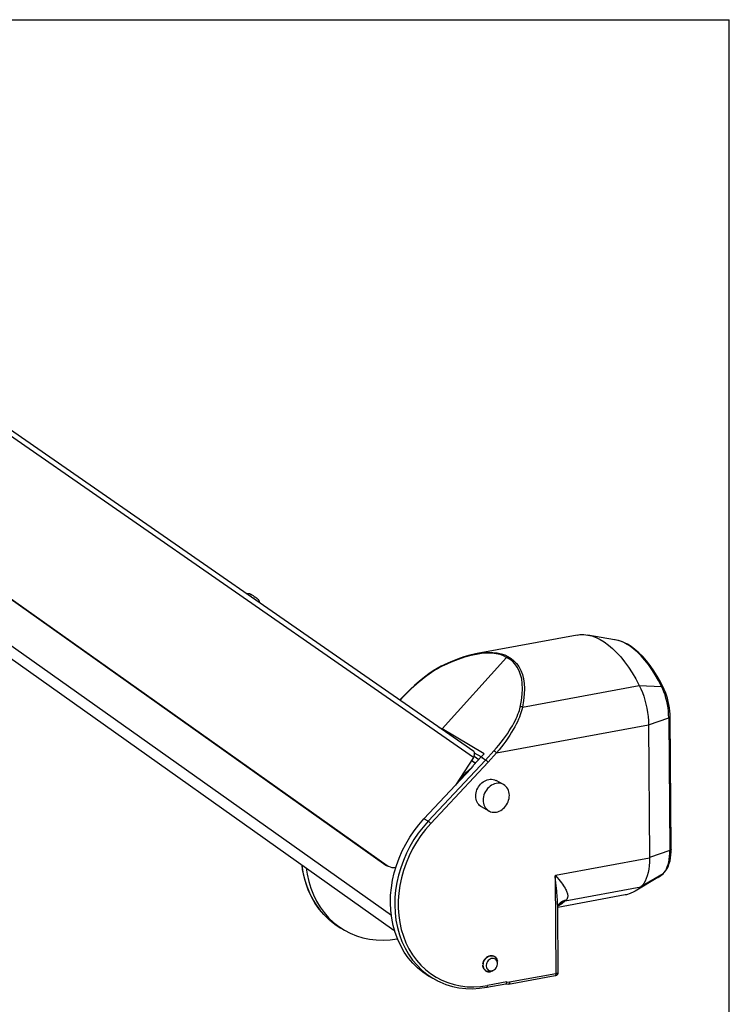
# Model space of a CAD drawing. Header units: inches. Extents: x 0 to 113, y 0 to 73.
# Tile 12 of 12: x 97 to 113, y 50 to 73. Entities that reach past the tile are written whole.
import ezdxf

# ---------------------------------------------------------------- set-up
doc = ezdxf.new("R2010")
doc.units = ezdxf.units.IN
doc.header["$LTSCALE"] = 6.233333
doc.header["$MEASUREMENT"] = 0
doc.layers.get('0').update_dxf_attribs({"linetype": 'CONTINUOUS'})

msp = doc.modelspace()

# ---------------------------------------------------------------- linework, layer by layer
at = {"color": 7, "linetype": 'Continuous'}
for p, q in [((0, 73.333), (113.333, 73.333)), ((113.333, 0), (113.333, 73.333)), ((87.434, 64.67), (105.438, 51.911)), ((105.379, 52.254), (87.771, 64.732)), ((102.091, 59.799), (102.079, 59.806)), ((102.104, 59.792), (102.091, 59.799)), ((102.117, 59.783), (102.104, 59.792)), ((102.131, 59.774), (102.117, 59.783)), ((102.145, 59.765), (102.131, 59.774)), ((102.159, 59.756), (102.145, 59.765)), ((102.172, 59.748), (102.159, 59.756)), ((102.184, 59.739), (102.172, 59.748)), ((102.197, 59.73), (102.187, 59.737)), ((109.75, 58.856), (107.4, 58.421)), ((110.632, 58.746), (110.003, 58.856)), ((110.644, 58.744), (110.632, 58.746)), ((110.908, 58.647), (110.923, 58.643)), ((110.924, 58.643), (110.908, 58.647)), ((110.996, 58.593), (110.908, 58.647)), ((110.923, 58.643), (110.933, 58.639)), ((110.935, 58.638), (110.924, 58.643)), ((110.933, 58.639), (110.933, 58.639)), ((110.935, 58.638), (110.935, 58.638)), ((108.089, 58.33), (106.572, 56.647)), ((106.788, 58.218), (106.615, 58.142)), ((106.624, 58.158), (106.624, 58.158)), ((108.462, 57.161), (111.212, 57.67)), ((111.212, 57.67), (111.738, 57.647)), ((111.767, 57.583), (111.738, 57.647)), ((111.779, 57.626), (111.779, 57.626)), ((105.585, 57.335), (105.574, 57.323)), ((105.582, 57.318), (105.595, 57.332)), ((105.686, 57.443), (105.585, 57.335)), ((111.431, 56.744), (111.907, 56.911)), ((111.907, 56.911), (111.932, 53.79)), ((111.963, 53.815), (111.938, 56.936)), ((106.486, 56.69), (106.572, 56.647)), ((107.562, 56.064), (106.572, 56.647)), ((107.854, 56.082), (111.431, 56.744)), ((107.494, 55.988), (107.338, 56.074)), ((107.495, 55.989), (107.562, 56.064)), ((107.792, 56.135), (107.594, 55.915)), ((107.854, 56.082), (107.656, 55.863)), ((107.594, 55.915), (106.243, 54.473)), ((107.656, 55.863), (106.304, 54.419)), ((107.308, 55.973), (106.889, 55.325)), ((107.354, 55.837), (107.261, 55.901)), ((107.264, 55.905), (107.357, 55.841)), ((107.314, 55.794), (107.495, 55.989)), ((107.325, 56.006), (107.438, 55.928)), ((107.495, 55.989), (107.521, 55.975)), ((107.521, 55.956), (107.51, 55.962)), ((107.521, 55.975), (107.521, 55.956)), ((107.594, 55.915), (107.521, 55.956)), ((106.143, 54.528), (107.253, 55.713)), ((107.21, 55.687), (107.259, 55.72)), ((108.016, 55.338), (107.842, 55.433)), ((107.677, 54.715), (107.502, 54.811)), ((106.243, 54.473), (106.143, 54.528)), ((111.932, 53.79), (111.456, 53.623)), ((111.456, 53.606), (109.241, 53.196)), ((109.233, 53.169), (109.253, 50.887)), ((111.654, 53.151), (111.119, 52.83)), ((111.773, 53.24), (111.25, 52.928)), ((111.654, 53.151), (111.701, 53.182)), ((111.701, 53.182), (111.773, 53.24)), ((111.754, 53.222), (111.786, 53.25)), ((111.773, 53.24), (111.802, 53.27)), ((111.786, 53.25), (111.773, 53.24)), ((111.786, 53.25), (111.786, 53.25)), ((109.469, 52.598), (111.25, 52.928)), ((110.882, 52.74), (109.295, 52.446)), ((109.469, 52.598), (109.392, 52.535)), ((109.306, 50.909), (109.294, 52.458)), ((109.294, 52.454), (109.294, 52.454)), ((109.325, 52.528), (109.328, 52.532)), ((109.328, 52.533), (109.332, 52.537)), ((109.328, 52.533), (109.328, 52.533)), ((104.139, 51.998), (104.271, 51.912)), ((104.175, 51.968), (104.271, 51.912)), ((105.417, 51.92), (105.391, 51.936)), ((105.455, 51.9), (105.417, 51.92)), ((105.454, 51.902), (105.438, 51.911)), ((105.512, 51.71), (105.52, 51.712)), ((107.571, 51.216), (107.554, 51.186)), ((107.831, 51.269), (107.846, 51.25)), ((107.846, 51.25), (107.858, 51.229)), ((107.858, 51.229), (107.867, 51.205)), ((107.867, 51.205), (107.873, 51.18)), ((107.542, 51.154), (107.535, 51.121)), ((107.536, 51.056), (107.544, 51.027)), ((107.554, 51.186), (107.542, 51.154)), ((107.544, 51.027), (107.557, 51)), ((107.557, 50.999), (107.575, 50.976)), ((107.575, 50.976), (107.596, 50.957)), ((107.641, 50.991), (107.659, 50.974)), ((107.798, 50.979), (107.805, 50.985)), ((107.875, 51.147), (107.875, 51.155)), ((106.353, 50.781), (106.463, 50.72)), ((106.463, 50.72), (106.364, 50.771)), ((107.596, 50.957), (107.61, 50.949)), ((107.619, 50.944), (107.609, 50.949)), ((107.639, 50.937), (107.62, 50.944)), ((107.661, 50.933), (107.639, 50.937)), ((107.683, 50.932), (107.661, 50.933)), ((107.705, 50.935), (107.683, 50.932)), ((107.728, 50.941), (107.705, 50.935)), ((107.75, 50.95), (107.728, 50.941)), ((108.136, 50.642), (109.233, 50.845)), ((109.253, 50.887), (108.161, 50.685)), ((107.621, 50.567), (108.072, 50.651)), ((108.098, 50.694), (107.639, 50.609)), ((108.072, 50.65), (108.132, 50.641)), ((108.098, 50.694), (108.161, 50.685)), ((108.136, 50.642), (108.135, 50.642))]:
    msp.add_line(p, q, dxfattribs=at)
at = {"color": 6, "linetype": 'Continuous'}
for p, q in [((107.318, 56.113), (89.808, 68.267)), ((107.308, 55.973), (89.841, 68.098)), ((88.689, 65.179), (105.251, 53.443)), ((105.275, 53.429), (88.691, 65.181)), ((102.01, 59.835), (102.023, 59.832)), ((102.023, 59.832), (102.034, 59.829)), ((102.077, 59.808), (102.079, 59.806)), ((102.088, 59.801), (102.091, 59.799)), ((102.102, 59.793), (102.104, 59.792)), ((102.131, 59.774), (102.133, 59.773)), ((102.169, 59.75), (102.172, 59.748)), ((102.184, 59.739), (102.187, 59.737)), ((102.196, 59.731), (102.204, 59.725)), ((102.207, 59.723), (102.211, 59.72)), ((102.211, 59.72), (102.217, 59.715)), ((102.217, 59.715), (102.223, 59.711)), ((102.223, 59.711), (102.228, 59.707)), ((102.263, 59.652), (102.266, 59.64)), ((102.266, 59.64), (102.268, 59.625)), ((102.268, 59.625), (102.268, 59.618)), ((107.317, 56.113), (107.314, 56.115)), ((107.325, 56.106), (107.317, 56.113)), ((107.308, 55.973), (107.32, 55.996)), ((105.251, 53.443), (105.253, 53.441)), ((105.253, 53.441), (105.251, 53.443)), ((105.253, 53.441), (105.275, 53.428)), ((105.275, 53.429), (105.278, 53.428)), ((105.302, 53.413), (105.278, 53.428)), ((105.315, 53.406), (105.302, 53.413))]:
    msp.add_line(p, q, dxfattribs=at)
for points in [[(101.963, 59.83), (101.964, 59.831), (101.98, 59.834), (101.996, 59.836), (102.01, 59.835)], [(102.034, 59.829), (102.043, 59.826), (102.051, 59.822), (102.059, 59.818), (102.067, 59.813), (102.077, 59.808)], [(102.145, 59.765), (102.151, 59.762), (102.169, 59.75)], [(102.228, 59.707), (102.233, 59.702), (102.238, 59.697)], [(102.238, 59.697), (102.243, 59.691), (102.249, 59.684), (102.254, 59.674), (102.26, 59.663), (102.263, 59.652)], [(107.32, 55.996), (107.33, 56.017), (107.336, 56.039), (107.338, 56.059), (107.337, 56.078), (107.333, 56.094), (107.325, 56.106)], [(105.481, 53.383), (105.44, 53.379), (105.397, 53.382), (105.354, 53.391), (105.315, 53.406)]]:
    msp.add_lwpolyline(points, dxfattribs=at)
at = {"color": 7, "linetype": 'Continuous'}
for points in [[(102.079, 59.806), (102.069, 59.812), (102.061, 59.816), (102.057, 59.818), (102.055, 59.817), (102.058, 59.814), (102.063, 59.81)], [(102.213, 59.718), (102.207, 59.723), (102.197, 59.73)], [(102.208, 59.717), (102.21, 59.716), (102.215, 59.713), (102.217, 59.713), (102.217, 59.714), (102.213, 59.718)], [(109.75, 58.856), (109.812, 58.865), (109.905, 58.867), (110.003, 58.856)], [(110.003, 58.856), (110.097, 58.834), (110.195, 58.799), (110.293, 58.751)], [(110.293, 58.751), (110.391, 58.692), (110.488, 58.621), (110.585, 58.538), (110.681, 58.444), (110.776, 58.339), (110.868, 58.224), (110.959, 58.099), (111.046, 57.965), (111.131, 57.822), (111.212, 57.67)], [(110.908, 58.647), (110.815, 58.692), (110.721, 58.725), (110.632, 58.746)], [(110.933, 58.639), (110.868, 58.671), (110.792, 58.702), (110.718, 58.726)], [(111.779, 57.626), (111.713, 57.753), (111.636, 57.889), (111.555, 58.017), (111.471, 58.137), (111.384, 58.247), (111.295, 58.348), (111.204, 58.438), (111.112, 58.518), (111.019, 58.586), (110.935, 58.638)], [(107.403, 58.422), (107.357, 58.413), (107.225, 58.382), (107.083, 58.34), (106.933, 58.288), (106.774, 58.225), (106.624, 58.158)], [(107.503, 58.419), (107.378, 58.401), (107.246, 58.372), (107.103, 58.332), (106.951, 58.281), (106.788, 58.218)], [(107.402, 58.422), (107.527, 58.44), (107.651, 58.45), (107.768, 58.448), (107.872, 58.436), (107.965, 58.415), (108.049, 58.386), (108.122, 58.35)], [(108.089, 58.33), (108.017, 58.367), (107.936, 58.395), (107.844, 58.415), (107.741, 58.427), (107.626, 58.428), (107.503, 58.419)], [(111.738, 57.647), (111.664, 57.787), (111.588, 57.92), (111.509, 58.045), (111.427, 58.16), (111.344, 58.267), (111.258, 58.364), (111.172, 58.45), (111.084, 58.527), (110.996, 58.593)], [(106.624, 58.158), (106.549, 58.121), (106.456, 58.069), (106.362, 58.011), (106.262, 57.944), (106.154, 57.864), (106.041, 57.774), (105.922, 57.671), (105.803, 57.56), (105.686, 57.443)], [(106.615, 58.142), (106.616, 58.147), (106.618, 58.152), (106.62, 58.155), (106.623, 58.158), (106.624, 58.158)], [(108.089, 58.33), (108.094, 58.335), (108.099, 58.339), (108.105, 58.343), (108.11, 58.346), (108.116, 58.348), (108.122, 58.35)], [(108.412, 57.162), (108.441, 57.318), (108.458, 57.461), (108.464, 57.593), (108.459, 57.713), (108.445, 57.822), (108.42, 57.921), (108.385, 58.016), (108.339, 58.102), (108.286, 58.175), (108.226, 58.237), (108.161, 58.289), (108.089, 58.33)], [(108.122, 58.35), (108.196, 58.306), (108.264, 58.252), (108.326, 58.188), (108.38, 58.113), (108.427, 58.025), (108.463, 57.928), (108.489, 57.826), (108.504, 57.716), (108.51, 57.595), (108.505, 57.462), (108.489, 57.318), (108.462, 57.161)], [(106.615, 58.142), (106.572, 58.121), (106.526, 58.097), (106.479, 58.071), (106.429, 58.042), (106.378, 58.01), (106.324, 57.975), (106.269, 57.937), (106.212, 57.896), (106.153, 57.852), (106.093, 57.805), (106.031, 57.754), (105.969, 57.701), (105.906, 57.645), (105.843, 57.586), (105.78, 57.525), (105.717, 57.463), (105.656, 57.398), (105.595, 57.332)], [(111.212, 57.67), (111.251, 57.59), (111.286, 57.505), (111.318, 57.416), (111.347, 57.323), (111.371, 57.228), (111.392, 57.132), (111.408, 57.034), (111.42, 56.936), (111.428, 56.839), (111.431, 56.744)], [(111.779, 57.626), (111.777, 57.63), (111.771, 57.636), (111.762, 57.642), (111.751, 57.645), (111.738, 57.647)], [(111.907, 56.911), (111.905, 56.987), (111.899, 57.064), (111.89, 57.141), (111.877, 57.219), (111.861, 57.296), (111.842, 57.371), (111.82, 57.445), (111.795, 57.516), (111.767, 57.583)], [(111.938, 56.936), (111.937, 56.992), (111.932, 57.067), (111.923, 57.143), (111.911, 57.219), (111.896, 57.294), (111.877, 57.367), (111.855, 57.44), (111.83, 57.509), (111.803, 57.576), (111.779, 57.626)], [(105.585, 57.335), (105.587, 57.335), (105.59, 57.335), (105.595, 57.332)], [(107.792, 56.135), (107.851, 56.201), (107.908, 56.268), (107.962, 56.336), (108.014, 56.403), (108.062, 56.469), (108.108, 56.534), (108.151, 56.598), (108.19, 56.661), (108.226, 56.721), (108.259, 56.78), (108.289, 56.836), (108.315, 56.89), (108.338, 56.941), (108.358, 56.99), (108.375, 57.037), (108.39, 57.081), (108.402, 57.123), (108.412, 57.162)], [(108.462, 57.161), (108.453, 57.119), (108.442, 57.075), (108.428, 57.028), (108.411, 56.979), (108.392, 56.927), (108.369, 56.873), (108.344, 56.816), (108.315, 56.757), (108.283, 56.695), (108.248, 56.632), (108.209, 56.567), (108.167, 56.5), (108.122, 56.431), (108.074, 56.362), (108.023, 56.292), (107.969, 56.222), (107.913, 56.152), (107.854, 56.082)], [(108.462, 57.161), (108.453, 57.163), (108.445, 57.165), (108.436, 57.165), (108.427, 57.165), (108.419, 57.164), (108.412, 57.162)], [(111.907, 56.911), (111.918, 56.916), (111.927, 56.921), (111.934, 56.926), (111.937, 56.932), (111.938, 56.936)], [(111.431, 56.744), (111.456, 53.62), (111.456, 53.617), (111.456, 53.614), (111.456, 53.611), (111.456, 53.609), (111.456, 53.606)], [(107.854, 56.082), (107.847, 56.09), (107.839, 56.097), (107.831, 56.105), (107.822, 56.113), (107.814, 56.119), (107.806, 56.126), (107.798, 56.131), (107.792, 56.135)], [(107.656, 55.863), (107.649, 55.87), (107.641, 55.878), (107.633, 55.886), (107.624, 55.893), (107.616, 55.9), (107.608, 55.906), (107.6, 55.912), (107.594, 55.915)], [(107.035, 55.481), (107.049, 55.505), (107.096, 55.573), (107.15, 55.633), (107.21, 55.687)], [(107.364, 55.065), (107.366, 55.103), (107.371, 55.141), (107.38, 55.18), (107.393, 55.217), (107.41, 55.253), (107.429, 55.287), (107.452, 55.319), (107.478, 55.349), (107.506, 55.376), (107.536, 55.4), (107.567, 55.42), (107.6, 55.437), (107.634, 55.45), (107.669, 55.458)], [(108.016, 55.338), (107.988, 55.351), (107.954, 55.361), (107.919, 55.367), (107.882, 55.367), (107.845, 55.363), (107.808, 55.354), (107.772, 55.34), (107.737, 55.322), (107.703, 55.299), (107.671, 55.272), (107.642, 55.242), (107.616, 55.209), (107.593, 55.172), (107.573, 55.134), (107.558, 55.094), (107.547, 55.052), (107.541, 55.011), (107.539, 54.969)], [(107.669, 55.458), (107.704, 55.463), (107.738, 55.463), (107.772, 55.458), (107.804, 55.45), (107.834, 55.437), (107.842, 55.433)], [(108.155, 55.084), (108.152, 55.124), (108.145, 55.163), (108.134, 55.2), (108.118, 55.234), (108.099, 55.265), (108.075, 55.293), (108.049, 55.316), (108.02, 55.336), (108.016, 55.338)], [(107.502, 54.811), (107.482, 54.823), (107.456, 54.844), (107.433, 54.867), (107.413, 54.894), (107.396, 54.924), (107.382, 54.957), (107.372, 54.991), (107.366, 55.027), (107.364, 55.065)], [(107.539, 54.969), (107.541, 54.932), (107.547, 54.896), (107.557, 54.861), (107.571, 54.829), (107.587, 54.799), (107.608, 54.772), (107.631, 54.748), (107.657, 54.728), (107.677, 54.715)], [(107.85, 54.69), (107.884, 54.699), (107.918, 54.711), (107.951, 54.728), (107.983, 54.748), (108.013, 54.772), (108.041, 54.799), (108.067, 54.829), (108.089, 54.861), (108.109, 54.896), (108.125, 54.932), (108.138, 54.969), (108.148, 55.007), (108.153, 55.045), (108.155, 55.084)], [(107.677, 54.715), (107.685, 54.711), (107.715, 54.699), (107.747, 54.69), (107.781, 54.686), (107.815, 54.686), (107.85, 54.69)], [(105.446, 53.262), (105.497, 53.436), (105.559, 53.607), (105.632, 53.775), (105.716, 53.938), (105.809, 54.096), (105.912, 54.248), (106.023, 54.391), (106.143, 54.528)], [(106.243, 54.473), (106.123, 54.337), (106.012, 54.193), (105.909, 54.042), (105.816, 53.884), (105.733, 53.721), (105.66, 53.554), (105.597, 53.382), (105.546, 53.208), (105.506, 53.032), (105.478, 52.856), (105.462, 52.68), (105.457, 52.505)], [(106.304, 54.419), (106.297, 54.427), (106.289, 54.434), (106.281, 54.442), (106.273, 54.45), (106.265, 54.457), (106.257, 54.463), (106.249, 54.469), (106.243, 54.473)], [(106.304, 54.419), (106.183, 54.282), (106.071, 54.136), (105.969, 53.983), (105.876, 53.824), (105.793, 53.658)], [(111.786, 53.25), (111.81, 53.273), (111.842, 53.313), (111.871, 53.361), (111.898, 53.416), (111.919, 53.478), (111.937, 53.543), (111.949, 53.611), (111.958, 53.682), (111.962, 53.756), (111.963, 53.815)], [(111.802, 53.27), (111.828, 53.307), (111.852, 53.351), (111.873, 53.4), (111.891, 53.454), (111.906, 53.514), (111.918, 53.577), (111.926, 53.645), (111.931, 53.716), (111.932, 53.79)], [(111.963, 53.815), (111.962, 53.811), (111.959, 53.805), (111.952, 53.8), (111.944, 53.794), (111.932, 53.79)], [(105.793, 53.658), (105.722, 53.489), (105.661, 53.316), (105.613, 53.141), (105.576, 52.963), (105.551, 52.785), (105.539, 52.608), (105.539, 52.432), (105.551, 52.259), (105.576, 52.09), (105.612, 51.925), (105.661, 51.767), (105.721, 51.615), (105.792, 51.471), (105.875, 51.335), (105.967, 51.208), (106.069, 51.091), (106.181, 50.985), (106.301, 50.89), (106.429, 50.806), (106.564, 50.735), (106.705, 50.677), (106.852, 50.632), (107.004, 50.6), (107.16, 50.582), (107.318, 50.577), (107.478, 50.586), (107.639, 50.609)], [(111.456, 53.606), (111.453, 53.515), (111.447, 53.428), (111.436, 53.345), (111.421, 53.266), (111.401, 53.193), (111.378, 53.126), (111.351, 53.066), (111.321, 53.012), (111.287, 52.966), (111.25, 52.928)], [(103.269, 53.448), (103.295, 53.28), (103.333, 53.111), (103.384, 52.949), (103.447, 52.793), (103.522, 52.645), (103.607, 52.505), (103.703, 52.375), (103.809, 52.256), (103.925, 52.147), (104.049, 52.05), (104.175, 51.968)], [(104.175, 51.968), (104.156, 51.979), (104.024, 52.068), (103.9, 52.169), (103.785, 52.283), (103.68, 52.407), (103.585, 52.542), (103.502, 52.687), (103.43, 52.84), (103.371, 53.001), (103.324, 53.169), (103.289, 53.343), (103.278, 53.442)], [(103.373, 53.374), (103.394, 53.229), (103.432, 53.06), (103.482, 52.898), (103.544, 52.742), (103.617, 52.594), (103.701, 52.455), (103.796, 52.324), (103.901, 52.204), (104.016, 52.095), (104.139, 51.998)], [(105.356, 52.558), (105.361, 52.733), (105.377, 52.909), (105.406, 53.086), (105.446, 53.262)], [(109.233, 53.169), (109.233, 53.172), (109.233, 53.175), (109.233, 53.178), (109.233, 53.18), (109.234, 53.183), (109.234, 53.186), (109.234, 53.188), (109.235, 53.19), (109.236, 53.192), (109.237, 53.194), (109.239, 53.195), (109.241, 53.196)], [(109.294, 52.458), (109.293, 52.492), (109.292, 52.527), (109.291, 52.564), (109.289, 52.603), (109.287, 52.644), (109.284, 52.688), (109.28, 52.735), (109.276, 52.785), (109.271, 52.839), (109.266, 52.897), (109.259, 52.959), (109.251, 53.025), (109.243, 53.095), (109.233, 53.169)], [(109.241, 53.196), (109.28, 53.15), (109.316, 53.107), (109.349, 53.065), (109.379, 53.026), (109.406, 52.991), (109.429, 52.958), (109.449, 52.928), (109.466, 52.9), (109.48, 52.874), (109.493, 52.85), (109.503, 52.828), (109.512, 52.807), (109.519, 52.787), (109.524, 52.769), (109.527, 52.751), (109.529, 52.735), (109.53, 52.72), (109.529, 52.705), (109.527, 52.69), (109.524, 52.676), (109.519, 52.663), (109.513, 52.65), (109.506, 52.639), (109.498, 52.629)], [(111.654, 53.151), (111.673, 53.163), (111.714, 53.191), (111.754, 53.222)], [(111.119, 52.83), (111.087, 52.813), (111.001, 52.773), (110.912, 52.746), (110.882, 52.74)], [(111.25, 52.928), (111.171, 52.864), (111.119, 52.83)], [(109.328, 52.532), (109.359, 52.555), (109.393, 52.574), (109.43, 52.588), (109.469, 52.598)], [(109.332, 52.537), (109.359, 52.563), (109.389, 52.586), (109.423, 52.604), (109.459, 52.619), (109.498, 52.629)], [(109.498, 52.629), (109.493, 52.623), (109.488, 52.618), (109.483, 52.613), (109.478, 52.608), (109.474, 52.603), (109.469, 52.598)], [(105.467, 51.854), (105.42, 52.022), (105.386, 52.196), (105.365, 52.375), (105.356, 52.558)], [(105.457, 52.505), (105.465, 52.323), (105.486, 52.145), (105.521, 51.971), (105.568, 51.803), (105.627, 51.642), (105.699, 51.489), (105.782, 51.344), (105.876, 51.209), (105.982, 51.085), (106.097, 50.971), (106.221, 50.87), (106.353, 50.781)], [(109.294, 52.455), (109.294, 52.456), (109.294, 52.461), (109.296, 52.468), (109.298, 52.477), (109.301, 52.486), (109.305, 52.497), (109.31, 52.507), (109.317, 52.517), (109.323, 52.527), (109.328, 52.533)], [(109.392, 52.535), (109.311, 52.484), (109.298, 52.478)], [(104.271, 51.912), (104.409, 51.839), (104.553, 51.78), (104.704, 51.733), (104.86, 51.7), (105.02, 51.682), (105.182, 51.677), (105.346, 51.687), (105.512, 51.71)], [(105.391, 51.936), (105.352, 51.97), (105.348, 51.975)], [(106.364, 50.771), (106.252, 50.832), (106.12, 50.921), (105.996, 51.023), (105.881, 51.136), (105.776, 51.261), (105.682, 51.395), (105.599, 51.54), (105.527, 51.693), (105.467, 51.854)], [(107.534, 51.117), (107.539, 51.144), (107.547, 51.171), (107.559, 51.196), (107.573, 51.22), (107.59, 51.242), (107.61, 51.262), (107.631, 51.278), (107.653, 51.292), (107.677, 51.302), (107.701, 51.309), (107.726, 51.311), (107.75, 51.31), (107.773, 51.305), (107.794, 51.297), (107.798, 51.295)], [(107.798, 51.295), (107.787, 51.3), (107.759, 51.309), (107.73, 51.311), (107.701, 51.308), (107.671, 51.3), (107.642, 51.286), (107.616, 51.267), (107.591, 51.243), (107.571, 51.216)], [(107.859, 51.189), (107.844, 51.21), (107.826, 51.227), (107.804, 51.238), (107.781, 51.245), (107.755, 51.246), (107.73, 51.242), (107.704, 51.231), (107.68, 51.216), (107.659, 51.197), (107.64, 51.173)], [(107.798, 51.295), (107.814, 51.284), (107.831, 51.269)], [(107.875, 51.155), (107.872, 51.187), (107.864, 51.217), (107.85, 51.244), (107.833, 51.267), (107.811, 51.286), (107.798, 51.295)], [(107.609, 50.949), (107.601, 50.954), (107.584, 50.967), (107.569, 50.983), (107.556, 51.001), (107.546, 51.021), (107.539, 51.043), (107.534, 51.066), (107.532, 51.09)], [(107.535, 51.121), (107.533, 51.088), (107.536, 51.056)], [(107.64, 51.173), (107.626, 51.146), (107.616, 51.119), (107.612, 51.09), (107.612, 51.062), (107.617, 51.036), (107.627, 51.012), (107.641, 50.991)], [(107.659, 50.974), (107.681, 50.963), (107.705, 50.956), (107.73, 50.955)], [(107.73, 50.955), (107.756, 50.96), (107.781, 50.97), (107.798, 50.979)], [(107.805, 50.985), (107.826, 51.004), (107.845, 51.028)], [(107.845, 51.028), (107.859, 51.055), (107.869, 51.082), (107.874, 51.111), (107.874, 51.12)], [(107.874, 51.12), (107.874, 51.139), (107.868, 51.165), (107.859, 51.189)], [(107.61, 50.949), (107.621, 50.943), (107.648, 50.935), (107.677, 50.932), (107.707, 50.935), (107.737, 50.944)], [(107.737, 50.944), (107.765, 50.958), (107.775, 50.964)], [(109.233, 50.845), (109.235, 50.845), (109.241, 50.846), (109.246, 50.848), (109.251, 50.849), (109.255, 50.85), (109.259, 50.851), (109.263, 50.852), (109.267, 50.853), (109.271, 50.855), (109.276, 50.857), (109.281, 50.861), (109.286, 50.865), (109.291, 50.869), (109.295, 50.875), (109.299, 50.881), (109.302, 50.888), (109.304, 50.895), (109.306, 50.903), (109.306, 50.909)], [(109.253, 50.887), (109.252, 50.879), (109.251, 50.871), (109.249, 50.863), (109.247, 50.857), (109.244, 50.852), (109.24, 50.848), (109.236, 50.846), (109.233, 50.845)], [(109.306, 50.909), (109.305, 50.907), (109.302, 50.904), (109.297, 50.9), (109.289, 50.897), (109.279, 50.894), (109.267, 50.89), (109.253, 50.887)], [(106.463, 50.72), (106.516, 50.695), (106.662, 50.635), (106.813, 50.589), (106.969, 50.557), (107.129, 50.538), (107.291, 50.534), (107.455, 50.544), (107.621, 50.567)], [(107.621, 50.567), (107.622, 50.567), (107.627, 50.57), (107.631, 50.574), (107.634, 50.581), (107.637, 50.589), (107.639, 50.599), (107.639, 50.609)], [(108.072, 50.651), (108.076, 50.652), (108.081, 50.655), (108.085, 50.66)], [(108.085, 50.66), (108.089, 50.665), (108.092, 50.672), (108.095, 50.679), (108.097, 50.687), (108.098, 50.694)], [(108.132, 50.641), (108.132, 50.641), (108.133, 50.641), (108.135, 50.642)], [(108.161, 50.685), (108.16, 50.676), (108.158, 50.668), (108.155, 50.661), (108.152, 50.655), (108.148, 50.649), (108.144, 50.645), (108.139, 50.643), (108.136, 50.642)]]:
    msp.add_lwpolyline(points, dxfattribs=at)
msp.add_arc((110.877, 58.535), 0.118, 60.8741, 61.8992, dxfattribs=at)
msp.add_ellipse((107.192, 55.744), major_axis=(0.133, 0.131), ratio=0.350386, start_param=-1.454773, end_param=-0.864565, dxfattribs=at)

doc.saveas('drawing.dxf')
